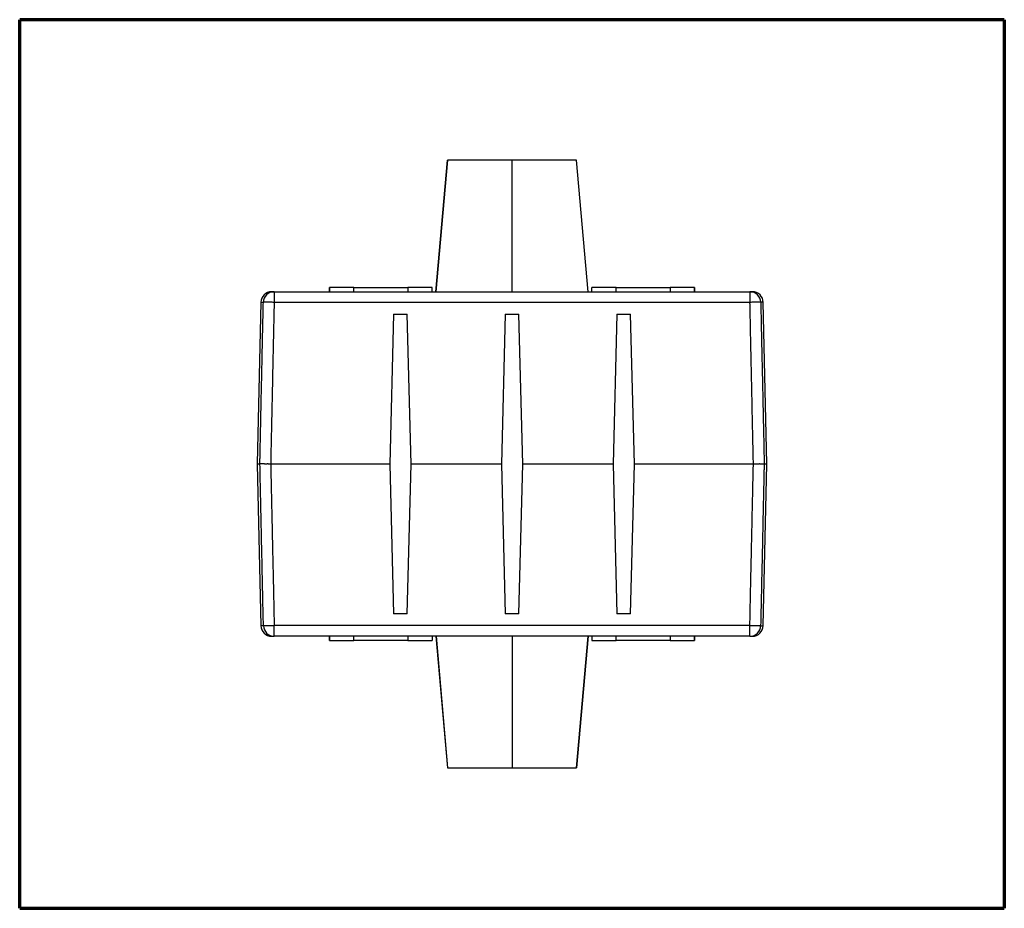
# Model space of a CAD drawing. Header units: millimetres. Extents: x 20 to 400, y 20 to 277.
# Tile 1 of 4: x 116 to 208, y 20 to 102. Entities that reach past the tile are written whole.
import ezdxf

# ---------------------------------------------------------------- set-up
doc = ezdxf.new("R2010")
doc.units = ezdxf.units.MM
doc.layers.add('1', color=7, linetype='Continuous', true_color=0xffffff)

msp = doc.modelspace()

# ---------------------------------------------------------------- linework, layer by layer
at = {"layer": '1', "color": 8, "linetype": 'Continuous', "lineweight": 70}
for p, q in [((116.25, 20), (116.25, 102.333)), ((207.5, 102.333), (116.25, 102.333)), ((207.5, 102.333), (207.5, 20)), ((116.25, 20), (207.5, 20))]:
    msp.add_line(p, q, dxfattribs=at)
at = {"layer": '1', "color": 18, "linetype": 'Continuous', "lineweight": 25}
for p, q in [((155.89, 89.329), (154.823, 77.126)), ((154.83, 77.126), (155.897, 89.329)), ((155.897, 89.329), (155.89, 89.329)), ((161.877, 89.329), (155.897, 89.329)), ((167.857, 89.329), (161.877, 89.329)), ((167.863, 89.329), (167.857, 89.329)), ((168.923, 77.126), (167.857, 89.329)), ((168.931, 77.126), (167.863, 89.329)), ((161.878, 77.126), (161.878, 78.383)), ((139.829, 77.126), (183.928, 77.126)), ((139.829, 77.126), (139.829, 76.143)), ((144.972, 77.526), (144.973, 77.526)), ((144.972, 77.126), (144.972, 77.526)), ((147.223, 77.526), (144.973, 77.526)), ((144.973, 77.526), (144.973, 77.126)), ((147.223, 77.526), (152.223, 77.526)), ((147.223, 77.126), (147.223, 77.526)), ((154.473, 77.526), (152.223, 77.526)), ((152.223, 77.526), (152.223, 77.126)), ((154.473, 77.126), (154.473, 77.526)), ((171.534, 77.526), (169.284, 77.526)), ((169.284, 77.126), (169.284, 77.526)), ((171.534, 77.526), (176.534, 77.526)), ((171.534, 77.126), (171.534, 77.526)), ((178.784, 77.526), (176.534, 77.526)), ((176.534, 77.526), (176.534, 77.126)), ((178.784, 77.526), (178.785, 77.526)), ((178.784, 77.126), (178.784, 77.526)), ((178.785, 77.526), (178.785, 77.126)), ((183.928, 77.126), (183.928, 76.143)), ((138.598, 76.148), (138.267, 61.167)), ((138.598, 76.148), (138.83, 76.148)), ((183.928, 76.143), (139.829, 76.143)), ((185.489, 61.167), (185.159, 76.153)), ((150.889, 75.043), (150.539, 61.166)), ((150.889, 75.043), (152.168, 75.043)), ((152.518, 61.166), (152.168, 75.043)), ((161.239, 75.043), (160.889, 61.166)), ((161.239, 75.043), (162.518, 75.043)), ((162.868, 61.166), (162.518, 75.043)), ((171.589, 75.043), (171.239, 61.166)), ((171.589, 75.043), (172.868, 75.043)), ((173.218, 61.166), (172.868, 75.043)), ((138.273, 61.166), (138.604, 46.179)), ((138.275, 61.166), (138.273, 61.166)), ((150.539, 61.166), (150.889, 47.289)), ((152.168, 47.289), (152.518, 61.166)), ((160.889, 61.166), (152.518, 61.166)), ((160.889, 61.166), (161.239, 47.289)), ((162.518, 47.289), (162.868, 61.166)), ((171.239, 61.166), (162.868, 61.166)), ((171.239, 61.166), (171.589, 47.289)), ((172.868, 47.289), (173.218, 61.166)), ((185.153, 46.184), (185.484, 61.166)), ((152.168, 47.289), (150.889, 47.289)), ((162.518, 47.289), (161.239, 47.289)), ((172.868, 47.289), (171.589, 47.289)), ((138.606, 46.184), (138.603, 46.184)), ((138.838, 46.184), (138.606, 46.184)), ((139.837, 45.206), (139.837, 46.189)), ((183.92, 46.189), (139.837, 46.189)), ((183.92, 45.206), (183.92, 46.189)), ((184.919, 46.184), (185.153, 46.184)), ((139.603, 45.206), (139.837, 45.206)), ((183.92, 45.206), (139.837, 45.206)), ((144.972, 44.806), (144.972, 45.206)), ((144.973, 44.806), (144.972, 44.806)), ((144.973, 45.206), (144.973, 44.806)), ((144.973, 44.806), (147.223, 44.806)), ((152.223, 44.806), (147.223, 44.806)), ((152.223, 45.206), (152.223, 44.806)), ((152.223, 44.806), (154.473, 44.806)), ((154.473, 45.206), (154.473, 44.806)), ((154.824, 45.206), (155.892, 33.003)), ((154.832, 45.206), (155.899, 33.003)), ((161.878, 45.206), (161.878, 33.003)), ((168.925, 45.206), (167.858, 33.003)), ((167.865, 33.003), (168.932, 45.206)), ((169.284, 45.206), (169.284, 44.806)), ((169.284, 44.806), (171.534, 44.806)), ((171.534, 44.806), (171.534, 45.206)), ((176.534, 44.806), (171.534, 44.806)), ((176.534, 44.806), (178.784, 44.806)), ((178.784, 44.806), (178.784, 45.206)), ((178.785, 44.806), (178.784, 44.806)), ((178.785, 45.206), (178.785, 44.806)), ((183.92, 45.206), (184.154, 45.206)), ((155.892, 33.003), (155.899, 33.003)), ((155.899, 33.003), (161.878, 33.003)), ((161.878, 33.003), (167.858, 33.003)), ((167.858, 33.003), (167.865, 33.003))]:
    msp.add_line(p, q, dxfattribs=at)
for centre, start, end in [((139.598, 76.126), 90, 178.73658), ((184.159, 76.126), 1.00118, 90), ((139.603, 46.206), 181.14513, 270), ((184.154, 46.206), 270, 358.73673)]:
    msp.add_arc(centre, 1, start, end, dxfattribs=at)
for centre, major_axis, ratio, start_param, end_param in [((139.829, 76.126), (0, -1), 0.999383, 3.141593, 4.690338), ((183.928, 76.126), (0, 1), 0.999383, 4.73444, 6.283185), ((139.837, 46.206), (0, -1), 0.999379, 4.73444, 6.283185), ((183.92, 46.206), (0, 1), 0.999379, 3.141593, 4.690339)]:
    msp.add_ellipse(centre, major_axis=major_axis, ratio=ratio, start_param=start_param, end_param=end_param, dxfattribs=at)
for points, degree in [([(161.877, 87.901), (161.877, 89.329)], 1), ([(161.878, 78.383), (161.877, 87.901)], 1), ([(139.599, 77.126), (139.62, 77.126), (139.829, 77.126)], 2), ([(183.928, 77.126), (184.16, 77.126), (184.16, 77.126)], 2), ([(139.829, 76.143), (139.51, 61.166)], 1), ([(184.247, 61.166), (183.928, 76.143)], 1), ([(185.159, 76.148), (185.159, 76.148), (185.082, 76.148), (184.927, 76.148)], 3), ([(138.516, 61.166), (138.37, 61.166), (138.29, 61.166), (138.275, 61.166)], 3), ([(139.51, 61.166), (139.568, 58.712), (139.837, 46.189)], 2), ([(150.539, 61.166), (139.51, 61.166)], 1), ([(184.244, 61.166), (173.218, 61.166)], 1), ([(183.92, 46.189), (184.189, 58.712), (184.247, 61.166)], 2), ([(185.484, 61.166), (185.484, 61.166), (185.403, 61.166), (185.241, 61.166)], 3), ([(185.214, 59.934), (185.214, 59.902), (185.213, 59.869), (185.212, 59.837)], 3), ([(147.223, 44.806), (147.223, 44.939), (147.223, 45.073), (147.223, 45.206)], 3), ([(176.534, 45.206), (176.534, 45.073), (176.534, 44.939), (176.534, 44.806)], 3)]:
    msp.add_open_spline(points, degree=degree, dxfattribs=at)
for points, knots in [([(138.509, 61.166), (138.511, 61.26), (138.516, 61.488), (138.524, 61.892), (138.536, 62.416), (138.549, 63.061), (138.566, 63.828), (138.585, 64.717), (138.607, 65.726), (138.631, 66.857), (138.658, 68.109), (138.687, 69.482), (138.719, 70.977), (138.754, 72.593), (138.791, 74.33), (138.817, 75.528), (138.83, 76.148)], [0, 0, 0, 0, 0.018807, 0.045709, 0.080707, 0.1238, 0.17499, 0.234275, 0.301656, 0.377132, 0.460704, 0.552372, 0.652135, 0.759995, 0.875949, 1, 1, 1, 1]), ([(139.829, 76.143), (139.771, 76.145), (139.711, 76.146), (139.59, 76.148), (139.529, 76.149), (139.408, 76.151), (139.349, 76.152), (139.237, 76.153), (139.183, 76.153), (139.087, 76.154), (139.043, 76.154), (138.967, 76.153), (138.936, 76.153), (138.885, 76.152), (138.866, 76.151), (138.839, 76.15), (138.832, 76.149), (138.83, 76.148)], [0, 0, 0, 0, 0.125, 0.125, 0.25, 0.25, 0.375, 0.375, 0.5, 0.5, 0.625, 0.625, 0.75, 0.75, 0.875, 0.875, 1, 1, 1, 1]), ([(184.927, 76.148), (184.925, 76.149), (184.918, 76.15), (184.891, 76.151), (184.872, 76.152), (184.821, 76.153), (184.789, 76.153), (184.714, 76.154), (184.67, 76.154), (184.573, 76.153), (184.52, 76.153), (184.408, 76.152), (184.349, 76.151), (184.228, 76.149), (184.167, 76.148), (184.045, 76.146), (183.985, 76.145), (183.928, 76.143)], [0, 0, 0, 0, 0.125, 0.125, 0.25, 0.25, 0.375, 0.375, 0.5, 0.5, 0.625, 0.625, 0.75, 0.75, 0.875, 0.875, 1, 1, 1, 1]), ([(184.927, 76.148), (184.945, 75.292), (184.98, 73.659), (185.03, 71.329), (185.075, 69.236), (185.115, 67.382), (185.149, 65.765), (185.179, 64.385), (185.203, 63.244), (185.223, 62.34), (185.237, 61.674), (185.245, 61.309), (185.248, 61.166)], [0, 0, 0, 0, 0.171408, 0.326947, 0.466618, 0.59042, 0.698354, 0.79042, 0.866618, 0.926947, 0.971408, 1, 1, 1, 1]), ([(138.983, 61.166), (138.978, 61.166), (138.969, 61.166), (138.956, 61.166), (138.943, 61.166), (138.93, 61.167), (138.918, 61.167), (138.905, 61.167), (138.892, 61.167), (138.88, 61.167), (138.867, 61.167), (138.855, 61.168), (138.843, 61.168), (138.831, 61.168), (138.819, 61.168), (138.807, 61.168), (138.795, 61.168), (138.784, 61.168), (138.773, 61.168), (138.762, 61.168), (138.751, 61.168), (138.74, 61.169), (138.729, 61.169), (138.719, 61.169), (138.709, 61.169), (138.699, 61.169), (138.689, 61.169), (138.68, 61.169), (138.67, 61.169), (138.661, 61.169), (138.652, 61.169), (138.644, 61.169), (138.636, 61.169), (138.627, 61.169), (138.62, 61.169), (138.612, 61.169), (138.605, 61.169), (138.598, 61.169), (138.591, 61.169), (138.585, 61.169), (138.579, 61.169), (138.573, 61.169), (138.567, 61.168), (138.562, 61.168), (138.557, 61.168), (138.552, 61.168), (138.547, 61.168), (138.543, 61.168), (138.539, 61.168), (138.536, 61.168), (138.533, 61.168), (138.53, 61.168), (138.527, 61.167), (138.525, 61.167), (138.522, 61.167), (138.521, 61.167), (138.519, 61.167), (138.518, 61.167), (138.517, 61.166), (138.516, 61.166), (138.516, 61.166)], [0, 0, 0, 0, 0.015971, 0.032029, 0.048173, 0.064402, 0.080713, 0.097104, 0.113575, 0.130122, 0.146744, 0.163439, 0.180204, 0.197038, 0.213939, 0.230903, 0.24793, 0.265015, 0.282158, 0.299355, 0.316603, 0.333902, 0.351247, 0.368636, 0.386066, 0.403535, 0.421041, 0.438579, 0.456147, 0.473744, 0.491364, 0.509007, 0.526668, 0.544345, 0.562036, 0.579736, 0.597443, 0.615155, 0.632867, 0.650578, 0.668284, 0.685983, 0.70367, 0.721345, 0.739003, 0.756641, 0.774257, 0.791849, 0.809412, 0.826945, 0.844444, 0.861907, 0.879332, 0.896715, 0.914054, 0.931346, 0.948589, 0.96578, 0.982918, 1, 1, 1, 1]), ([(138.838, 46.184), (138.819, 47.027), (138.785, 48.636), (138.736, 50.934), (138.691, 53.005), (138.652, 54.846), (138.617, 56.459), (138.587, 57.842), (138.563, 58.997), (138.543, 59.924), (138.528, 60.621), (138.52, 61.01), (138.516, 61.166)], [0, 0, 0, 0, 0.168715, 0.322159, 0.460334, 0.583239, 0.690874, 0.783239, 0.860334, 0.922159, 0.968715, 1, 1, 1, 1]), ([(139.51, 61.166), (139.505, 61.166), (139.495, 61.166), (139.48, 61.166), (139.464, 61.166), (139.449, 61.166), (139.434, 61.166), (139.419, 61.166), (139.404, 61.166), (139.389, 61.166), (139.374, 61.166), (139.36, 61.166), (139.345, 61.166), (139.331, 61.166), (139.316, 61.166), (139.302, 61.166), (139.288, 61.166), (139.274, 61.167), (139.26, 61.167), (139.246, 61.167), (139.232, 61.167), (139.219, 61.167), (139.205, 61.167), (139.192, 61.167), (139.179, 61.167), (139.166, 61.166), (139.153, 61.166), (139.141, 61.166), (139.128, 61.166), (139.116, 61.166), (139.104, 61.166), (139.092, 61.166), (139.08, 61.166), (139.069, 61.166), (139.057, 61.166), (139.046, 61.166), (139.035, 61.166), (139.024, 61.166), (139.014, 61.166), (139.003, 61.166), (138.993, 61.166), (138.986, 61.166), (138.983, 61.166)], [0, 0, 0, 0, 0.027503, 0.054944, 0.082318, 0.109617, 0.136838, 0.163973, 0.191018, 0.217967, 0.244813, 0.271553, 0.29818, 0.324689, 0.351074, 0.377331, 0.403455, 0.429439, 0.45528, 0.480973, 0.506512, 0.531893, 0.557111, 0.582163, 0.607042, 0.631746, 0.65627, 0.680609, 0.704761, 0.72872, 0.752484, 0.776048, 0.799409, 0.822564, 0.84551, 0.868242, 0.890758, 0.913056, 0.935131, 0.956982, 0.978606, 1, 1, 1, 1]), ([(184.776, 61.167), (184.734, 61.166), (184.691, 61.166), (184.603, 61.166), (184.558, 61.166), (184.468, 61.166), (184.423, 61.166), (184.333, 61.166), (184.29, 61.166), (184.247, 61.166)], [0, 0, 0, 0, 0.25, 0.25, 0.5, 0.5, 0.75, 0.75, 1, 1, 1, 1]), ([(185.241, 61.166), (185.24, 61.166), (185.24, 61.166), (185.239, 61.166), (185.238, 61.166), (185.237, 61.166), (185.235, 61.166), (185.233, 61.166), (185.231, 61.166), (185.228, 61.166), (185.226, 61.166), (185.223, 61.166), (185.219, 61.166), (185.216, 61.166), (185.212, 61.166), (185.208, 61.166), (185.203, 61.166), (185.199, 61.166), (185.194, 61.166), (185.188, 61.166), (185.183, 61.166), (185.177, 61.166), (185.171, 61.166), (185.164, 61.166), (185.158, 61.166), (185.151, 61.166), (185.144, 61.166), (185.136, 61.166), (185.128, 61.166), (185.12, 61.166), (185.112, 61.166), (185.104, 61.166), (185.095, 61.166), (185.086, 61.166), (185.076, 61.166), (185.067, 61.166), (185.057, 61.166), (185.047, 61.166), (185.037, 61.166), (185.026, 61.166), (185.015, 61.166), (185.004, 61.166), (184.993, 61.166), (184.982, 61.166), (184.97, 61.166), (184.958, 61.166), (184.946, 61.166), (184.934, 61.166), (184.922, 61.166), (184.909, 61.166), (184.897, 61.166), (184.884, 61.166), (184.871, 61.166), (184.858, 61.166), (184.844, 61.166), (184.831, 61.166), (184.817, 61.166), (184.804, 61.167), (184.79, 61.167), (184.78, 61.167), (184.776, 61.167)], [0, 0, 0, 0, 0.016179, 0.032434, 0.048764, 0.065167, 0.081643, 0.098189, 0.114804, 0.131486, 0.148232, 0.165042, 0.181913, 0.198843, 0.215829, 0.232871, 0.249966, 0.267111, 0.284305, 0.301544, 0.318828, 0.336152, 0.353516, 0.370917, 0.388352, 0.405818, 0.423314, 0.440836, 0.458383, 0.475951, 0.493538, 0.511141, 0.528758, 0.546386, 0.564023, 0.581665, 0.599311, 0.616957, 0.6346, 0.652239, 0.669871, 0.687492, 0.7051, 0.722693, 0.740267, 0.757821, 0.775352, 0.792857, 0.810333, 0.827778, 0.84519, 0.862567, 0.879904, 0.897202, 0.914456, 0.931664, 0.948825, 0.965936, 0.982995, 1, 1, 1, 1]), ([(185.241, 61.166), (185.239, 61.066), (185.233, 60.829), (185.225, 60.418), (185.218, 60.108), (185.214, 59.934)], [0, 0, 0, 0, 0.24407, 0.577404, 1, 1, 1, 1]), ([(185.212, 59.837), (185.204, 59.471), (185.187, 58.645), (185.157, 57.263), (185.121, 55.597), (185.079, 53.647), (185.031, 51.412), (184.977, 48.893), (184.939, 47.119), (184.919, 46.184)], [0, 0, 0, 0, 0.08037, 0.18157, 0.303598, 0.446455, 0.610141, 0.794656, 1, 1, 1, 1]), ([(139.837, 46.189), (139.832, 46.189), (139.822, 46.188), (139.807, 46.188), (139.792, 46.188), (139.778, 46.187), (139.764, 46.187), (139.75, 46.187), (139.737, 46.187), (139.723, 46.186), (139.71, 46.186), (139.698, 46.186), (139.685, 46.186), (139.673, 46.185), (139.661, 46.185), (139.649, 46.185), (139.638, 46.185), (139.626, 46.185), (139.616, 46.184), (139.605, 46.184), (139.594, 46.184), (139.584, 46.184), (139.574, 46.184), (139.565, 46.184), (139.556, 46.183), (139.546, 46.183), (139.538, 46.183), (139.529, 46.183), (139.521, 46.183), (139.513, 46.183), (139.505, 46.183), (139.497, 46.182), (139.49, 46.182), (139.483, 46.182), (139.442, 46.182), (139.372, 46.181), (139.282, 46.18), (139.206, 46.179), (139.122, 46.179), (139.038, 46.178), (138.966, 46.179), (138.915, 46.18), (138.882, 46.18), (138.861, 46.181), (138.851, 46.182), (138.845, 46.183), (138.842, 46.183), (138.84, 46.183), (138.838, 46.184), (138.838, 46.184), (138.838, 46.184)], [0, 0, 0, 0, 0.009818, 0.019478, 0.02898, 0.038324, 0.04751, 0.056538, 0.065407, 0.074119, 0.082673, 0.091068, 0.099306, 0.107385, 0.115306, 0.123069, 0.130674, 0.138121, 0.14541, 0.152541, 0.159514, 0.166329, 0.172986, 0.179484, 0.185825, 0.192007, 0.198031, 0.203898, 0.209606, 0.215156, 0.220548, 0.225782, 0.230858, 0.235776, 0.240536, 0.316539, 0.385132, 0.446311, 0.500076, 0.605712, 0.692199, 0.759519, 0.830677, 0.883087, 0.916664, 0.942467, 0.95845, 0.971474, 0.987973, 1, 1, 1, 1]), ([(184.919, 46.184), (184.919, 46.184), (184.919, 46.184), (184.918, 46.184), (184.917, 46.183), (184.915, 46.183), (184.912, 46.183), (184.906, 46.182), (184.897, 46.182), (184.884, 46.181), (184.866, 46.18), (184.837, 46.18), (184.791, 46.179), (184.719, 46.178), (184.635, 46.179), (184.551, 46.179), (184.475, 46.18), (184.385, 46.181), (184.312, 46.182), (184.265, 46.182), (184.249, 46.183), (184.231, 46.183), (184.212, 46.183), (184.192, 46.184), (184.17, 46.184), (184.148, 46.184), (184.123, 46.185), (184.098, 46.185), (184.072, 46.186), (184.044, 46.186), (184.015, 46.187), (183.984, 46.187), (183.953, 46.188), (183.931, 46.188), (183.92, 46.189)], [0, 0, 0, 0, 0.007517, 0.017024, 0.028526, 0.041519, 0.057532, 0.083304, 0.116911, 0.149742, 0.19094, 0.240503, 0.307791, 0.394276, 0.499941, 0.553679, 0.614849, 0.683449, 0.759475, 0.770149, 0.78159, 0.793796, 0.806767, 0.820505, 0.835008, 0.850278, 0.866313, 0.883113, 0.90068, 0.919013, 0.938111, 0.957975, 0.978605, 1, 1, 1, 1])]:
    msp.add_open_spline(points, degree=3, knots=knots, dxfattribs=at)

doc.saveas('drawing.dxf')
